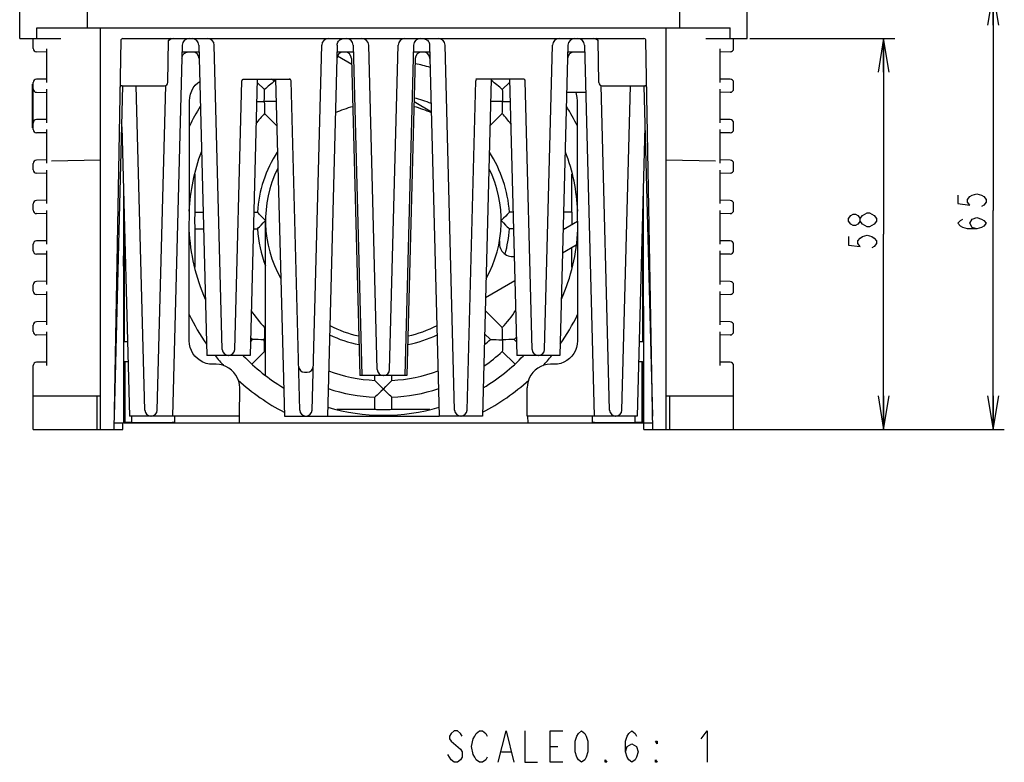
# Model space of a CAD drawing. Extents: x 36 to 410, y 13 to 287.
# Tile 1 of 16: x 58 to 146, y 13 to 79. Entities that reach past the tile are written whole.
import ezdxf

# ---------------------------------------------------------------- set-up
doc = ezdxf.new("R2010")
doc.units = 0
doc.header["$LTSCALE"] = 23.1
doc.layers.get('0').update_dxf_attribs({"linetype": 'CONTINUOUS'})
doc.layers.add('ALL_DIM', color=7, linetype='CONTINUOUS')
doc.layers.add('ALL_NOTE', color=7, linetype='CONTINUOUS')
doc.dimstyles.get("Standard").update_dxf_attribs({"dimtxt": 2.5, "dimasz": 2.5, "dimexe": 1.25, "dimexo": 0.625, "dimtad": 1, "dimcen": 2.5, "dimazin": 3, "dimtfac": 1, "dimtmove": 0, "dimatfit": 3})

# ---------------------------------------------------------------- blocks, each defined once
blk = doc.blocks.new('_OPEN')
at = {"color": 0, "linetype": 'BYBLOCK'}
for p, q in [((0, 0), (-1, 0.167)), ((-1, -0.167), (0, 0)), ((-1, 0), (0, 0))]:
    blk.add_line(p, q, dxfattribs=at)
blk = doc.blocks.new('*D10')
at = {"layer": 'ALL_DIM', "color": 2, "linetype": 'CONTINUOUS'}
for p, q in [((103.461, 81.135), (145.927, 81.135)), ((144.927, 81.135), (144.927, 61.635)), ((144.927, 42.135), (144.927, 61.635)), ((120.864, 42.135), (145.927, 42.135))]:
    blk.add_line(p, q, dxfattribs=at)
at = {"layer": 'ALL_DIM', "color": 2, "linetype": 'CONTINUOUS', "xscale": 3, "yscale": 3, "zscale": 3}
for p, rotation in [((144.927, 81.135), 90), ((144.927, 42.135), 270)]:
    blk.add_blockref('_OPEN', p, dxfattribs=dict(at, rotation=rotation))
blk = doc.blocks.new('*D11')
at = {"layer": 'ALL_DIM', "color": 2, "linetype": 'CONTINUOUS'}
for p, q in [((123.264, 76.935), (136.179, 76.935)), ((135.179, 76.935), (135.179, 59.535)), ((135.179, 42.135), (135.179, 59.535)), ((120.864, 42.135), (136.179, 42.135))]:
    blk.add_line(p, q, dxfattribs=at)
at = {"layer": 'ALL_DIM', "color": 2, "linetype": 'CONTINUOUS', "xscale": 3, "yscale": 3, "zscale": 3}
for p, rotation in [((135.179, 76.935), 90), ((135.179, 42.135), 270)]:
    blk.add_blockref('_OPEN', p, dxfattribs=dict(at, rotation=rotation))

msp = doc.modelspace()

# ---------------------------------------------------------------- linework, layer by layer
at = {"color": 7, "linetype": 'CONTINUOUS'}
for p, q in [((58.214, 76.935), (58.214, 90.107)), ((123.014, 76.935), (123.014, 90.107)), ((64.214, 79.335), (64.214, 77.895)), ((117.014, 77.895), (117.014, 79.335)), ((59.735, 76.935), (59.735, 77.895)), ((59.735, 77.895), (121.493, 77.895)), ((65.414, 42.135), (65.414, 77.895)), ((115.814, 42.135), (115.814, 77.895)), ((121.493, 76.935), (121.493, 77.895)), ((58.214, 76.935), (61.88, 76.935)), ((59.414, 76.051), (59.414, 76.935)), ((67.222, 76.758), (66.614, 42.135)), ((67.402, 76.935), (113.826, 76.935)), ((71.419, 73.03), (71.484, 76.758)), ((72.698, 76.351), (71.834, 43.335)), ((74.171, 76.351), (74.894, 48.735)), ((76.26, 49.261), (75.551, 76.351)), ((84.268, 43.861), (85.118, 76.351)), ((86.498, 76.348), (85.634, 43.335)), ((87.924, 76.351), (88.694, 46.935)), ((90.06, 47.461), (89.304, 76.351)), ((91.168, 47.461), (91.924, 76.351)), ((93.304, 76.351), (92.534, 46.935)), ((94.729, 76.348), (95.594, 43.335)), ((96.96, 43.861), (96.109, 76.351)), ((104.968, 49.261), (105.677, 76.351)), ((107.057, 76.351), (106.334, 48.735)), ((108.529, 76.351), (109.394, 43.335)), ((109.809, 73.03), (109.744, 76.758)), ((114.614, 42.135), (114.006, 76.758)), ((119.347, 76.935), (123.014, 76.935)), ((121.814, 76.051), (121.814, 76.935)), ((60.614, 75.735), (59.709, 75.751)), ((60.614, 76.031), (60.614, 73.039)), ((74.187, 75.735), (72.682, 75.735)), ((87.94, 75.735), (86.482, 75.735)), ((94.745, 75.735), (93.288, 75.735)), ((108.545, 75.735), (107.041, 75.735)), ((120.614, 73.039), (120.614, 76.031)), ((121.519, 75.751), (120.614, 75.735)), ((86.535, 75.404), (87.788, 74.655)), ((87.775, 75.151), (88.514, 46.935)), ((93.453, 75.151), (92.714, 46.935)), ((59.354, 68.985), (59.354, 72.885)), ((59.354, 72.885), (59.414, 72.885)), ((59.414, 68.851), (59.414, 73.019)), ((60.614, 73.335), (59.709, 73.319)), ((77.368, 49.261), (77.993, 73.16)), ((78.111, 73.335), (82.374, 73.335)), ((79.378, 73.335), (78.734, 48.735)), ((79.37, 73.039), (80.02, 72.39)), ((81.014, 73.111), (80.64, 73.335)), ((81.008, 73.335), (81.794, 43.335)), ((83.16, 43.861), (82.393, 73.16)), ((98.068, 43.861), (98.835, 73.16)), ((103.112, 73.335), (98.854, 73.335)), ((100.219, 73.335), (99.434, 43.335)), ((101.857, 73.039), (101.208, 72.39)), ((101.85, 73.335), (102.494, 48.735)), ((103.86, 49.261), (103.234, 73.16)), ((121.519, 73.319), (120.614, 73.335)), ((121.814, 72.451), (121.814, 73.019)), ((59.709, 72.151), (60.614, 72.135)), ((60.614, 72.431), (60.614, 69.439)), ((66.645, 43.335), (67.415, 72.733)), ((67.328, 72.735), (71.109, 72.735)), ((69.36, 43.861), (68.604, 72.735)), ((70.468, 43.861), (71.224, 72.756)), ((80.017, 72.265), (80.02, 72.39)), ((108.64, 72.135), (106.947, 72.135)), ((110.76, 43.861), (110.003, 72.756)), ((110.119, 72.735), (113.9, 72.735)), ((111.868, 43.861), (112.624, 72.735)), ((113.813, 72.733), (114.582, 43.335)), ((120.614, 69.439), (120.614, 72.431)), ((121.519, 72.151), (120.614, 72.135)), ((73.317, 50.036), (73.347, 71.405)), ((81.061, 71.328), (80.951, 71.331)), ((93.353, 71.33), (94.885, 70.415)), ((107.881, 71.405), (107.91, 50.036)), ((80.021, 70.267), (81.117, 69.171)), ((101.207, 70.267), (100.11, 69.171)), ((101.207, 70.267), (101.21, 70.397)), ((60.614, 69.735), (59.709, 69.719)), ((121.519, 69.719), (120.614, 69.735)), ((121.814, 68.851), (121.814, 69.419)), ((59.354, 68.985), (59.414, 68.985)), ((60.614, 68.535), (59.709, 68.551)), ((60.614, 68.831), (60.614, 65.839)), ((67.32, 69.085), (67.994, 43.335)), ((113.908, 69.085), (113.234, 43.335)), ((120.614, 65.839), (120.614, 68.831)), ((121.519, 68.551), (120.614, 68.535)), ((59.414, 65.251), (59.414, 65.819)), ((60.614, 66.135), (59.709, 66.119)), ((61.036, 66.058), (65.414, 66.135)), ((115.814, 66.135), (120.192, 66.058)), ((121.519, 66.119), (120.614, 66.135)), ((121.814, 65.251), (121.814, 65.819)), ((60.614, 64.935), (59.709, 64.951)), ((60.614, 65.231), (60.614, 62.239)), ((120.614, 62.239), (120.614, 65.231)), ((121.519, 64.951), (120.614, 64.935)), ((73.814, 64.874), (73.814, 61.485)), ((107.414, 61.485), (107.414, 64.874)), ((67.464, 63.561), (67.45, 42.735)), ((113.764, 63.561), (113.778, 42.735)), ((60.614, 62.535), (59.709, 62.519)), ((121.519, 62.519), (120.614, 62.535)), ((59.414, 61.651), (59.414, 62.219)), ((60.614, 61.631), (60.614, 58.639)), ((67.514, 61.665), (67.514, 49.935)), ((73.814, 61.485), (74.56, 61.485)), ((79.068, 61.485), (79.389, 61.485)), ((79.474, 61.395), (79.389, 61.485)), ((102.16, 61.485), (101.839, 61.485)), ((107.414, 61.485), (106.668, 61.485)), ((113.714, 49.935), (113.714, 61.665)), ((120.614, 58.639), (120.614, 61.631)), ((121.814, 61.651), (121.814, 62.219)), ((60.614, 61.335), (59.709, 61.351)), ((67.514, 60.735), (67.459, 60.735)), ((80.114, 46.99), (80.114, 60.735)), ((106.627, 59.934), (107.896, 60.667)), ((113.769, 60.735), (113.714, 60.735)), ((121.519, 61.351), (120.614, 61.335)), ((73.814, 59.985), (73.814, 56.596)), ((73.814, 59.985), (74.599, 59.985)), ((79.028, 59.985), (79.389, 59.985)), ((101.754, 60.075), (101.839, 59.985)), ((102.199, 59.985), (101.839, 59.985)), ((106.715, 59.985), (106.628, 59.985)), ((60.614, 58.935), (59.709, 58.919)), ((121.519, 58.919), (120.614, 58.935)), ((59.414, 58.051), (59.414, 58.619)), ((60.614, 58.031), (60.614, 55.039)), ((107.796, 58.531), (106.572, 57.824)), ((107.414, 56.596), (107.414, 58.31)), ((120.614, 55.039), (120.614, 58.031)), ((121.814, 58.051), (121.814, 58.619)), ((60.614, 57.735), (59.709, 57.751)), ((121.519, 57.751), (120.614, 57.735)), ((60.614, 55.335), (59.709, 55.319)), ((102.32, 55.369), (99.71, 53.862)), ((121.519, 55.319), (120.614, 55.335)), ((59.414, 54.451), (59.414, 55.019)), ((60.614, 54.431), (60.614, 51.439)), ((120.614, 51.439), (120.614, 54.431)), ((121.814, 54.451), (121.814, 55.019)), ((60.614, 54.135), (59.709, 54.151)), ((67.459, 53.535), (67.514, 53.535)), ((113.714, 53.535), (113.769, 53.535)), ((121.519, 54.151), (120.614, 54.135)), ((101.207, 51.203), (99.68, 52.73)), ((59.414, 50.851), (59.414, 51.419)), ((60.614, 51.735), (59.709, 51.719)), ((80.021, 51.203), (80.018, 51.072)), ((80.021, 51.203), (80.114, 51.296)), ((121.519, 51.719), (120.614, 51.735)), ((121.814, 50.851), (121.814, 51.419)), ((60.614, 50.535), (59.709, 50.551)), ((60.614, 50.831), (60.614, 47.839)), ((78.766, 49.947), (78.959, 50.141)), ((79.084, 50.138), (78.959, 50.141)), ((80.007, 50.128), (80.114, 50.129)), ((100.146, 50.142), (99.626, 50.662)), ((100.146, 50.142), (100.276, 50.139)), ((102.462, 49.947), (102.269, 50.141)), ((120.614, 47.839), (120.614, 50.831)), ((121.519, 50.551), (120.614, 50.535)), ((67.821, 49.935), (67.459, 49.935)), ((101.211, 49.205), (101.208, 49.08)), ((113.769, 49.935), (113.407, 49.935)), ((78.734, 48.735), (74.894, 48.735)), ((78.914, 47.975), (80.02, 49.08)), ((102.314, 47.975), (101.208, 49.08)), ((106.334, 48.735), (102.494, 48.735)), ((59.414, 42.135), (59.414, 47.819)), ((60.614, 48.135), (59.709, 48.119)), ((67.514, 48.135), (67.572, 48.192)), ((67.514, 42.693), (67.514, 48.135)), ((67.572, 48.192), (67.867, 48.198)), ((67.572, 48.192), (67.572, 42.751)), ((75.717, 47.936), (75.412, 47.936)), ((105.816, 47.936), (105.51, 47.936)), ((113.361, 48.198), (113.656, 48.192)), ((113.714, 48.135), (113.656, 48.192)), ((113.656, 42.751), (113.656, 48.192)), ((113.714, 48.135), (113.714, 42.693)), ((121.519, 48.119), (120.614, 48.135)), ((121.814, 42.135), (121.814, 47.819)), ((83.598, 47.235), (83.83, 47.235)), ((88.694, 46.935), (88.514, 46.935)), ((92.534, 46.935), (88.694, 46.935)), ((89.864, 46.505), (89.864, 46.935)), ((89.864, 46.505), (89.954, 46.41)), ((91.364, 46.505), (91.364, 46.935)), ((92.714, 46.935), (92.534, 46.935)), ((77.808, 43.335), (77.812, 45.836)), ((103.42, 43.335), (103.416, 45.836)), ((59.414, 45.135), (65.414, 45.135)), ((65.114, 42.135), (65.114, 45.135)), ((89.954, 45.089), (89.864, 45.003)), ((89.864, 43.935), (89.864, 45.003)), ((91.364, 43.935), (91.364, 45.003)), ((115.814, 45.135), (121.814, 45.135)), ((116.114, 45.135), (116.114, 42.135)), ((86.475, 43.935), (89.864, 43.935)), ((91.364, 43.935), (94.753, 43.935)), ((66.645, 43.335), (66.635, 43.335)), ((77.808, 43.335), (67.994, 43.335)), ((68.182, 43.335), (68.182, 42.761)), ((72.003, 43.335), (72.014, 42.735)), ((77.762, 43.335), (77.761, 42.735)), ((81.794, 43.335), (95.594, 43.335)), ((99.434, 43.335), (95.594, 43.335)), ((109.394, 43.335), (103.42, 43.335)), ((103.466, 43.335), (103.467, 42.735)), ((109.224, 43.335), (109.214, 42.735)), ((113.234, 43.335), (109.394, 43.335)), ((113.046, 42.761), (113.046, 43.335)), ((114.593, 43.335), (114.582, 43.335)), ((59.414, 42.135), (67.41, 42.135)), ((66.624, 42.735), (67.45, 42.735)), ((67.41, 42.135), (67.41, 42.735)), ((67.514, 42.693), (67.572, 42.751)), ((113.714, 42.693), (67.514, 42.693)), ((68.182, 42.761), (67.572, 42.751)), ((68.182, 42.761), (71.798, 42.761)), ((72.013, 42.759), (71.991, 42.76)), ((72.014, 42.735), (109.214, 42.735)), ((109.43, 42.761), (113.046, 42.761)), ((113.656, 42.751), (113.046, 42.761)), ((113.656, 42.751), (113.714, 42.693)), ((113.778, 42.735), (114.603, 42.735)), ((113.818, 42.135), (113.818, 42.735)), ((113.818, 42.135), (121.814, 42.135))]:
    msp.add_line(p, q, dxfattribs=at)
for points in [[(86.498, 76.35), (86.507, 76.435), (86.531, 76.529), (86.569, 76.618), (86.621, 76.698), (86.682, 76.767), (86.748, 76.821), (86.813, 76.862), (86.871, 76.889), (86.916, 76.905), (86.943, 76.913), (86.953, 76.916), (86.955, 76.916)], [(94.276, 76.915), (94.274, 76.916), (94.274, 76.916), (94.281, 76.914), (94.299, 76.909), (94.337, 76.897), (94.395, 76.872), (94.462, 76.833), (94.531, 76.78), (94.594, 76.714), (94.648, 76.635), (94.69, 76.548), (94.718, 76.454), (94.729, 76.35)], [(72.668, 75.18), (72.674, 75.248), (72.715, 75.395), (72.785, 75.518), (72.875, 75.614), (72.97, 75.679)], [(72.97, 75.679), (73.053, 75.716), (73.107, 75.732), (73.123, 75.735)], [(73.347, 71.405), (73.368, 71.703), (73.432, 71.995), (73.537, 72.275), (73.681, 72.537), (73.86, 72.777), (74.072, 72.988), (74.255, 73.124)], [(80.007, 71.341), (80.008, 71.647), (80.011, 71.904), (80.014, 72.113), (80.017, 72.265)], [(101.208, 72.39), (101.211, 72.265), (101.214, 72.113), (101.217, 71.904), (101.219, 71.647), (101.22, 71.341)], [(107.743, 72.135), (107.795, 71.995), (107.859, 71.703), (107.881, 71.405)], [(79.326, 71.336), (79.444, 71.338), (79.702, 71.34), (80.007, 71.341)], [(80.007, 71.341), (80.008, 71.07), (80.01, 70.838), (80.013, 70.639), (80.016, 70.479), (80.019, 70.362), (80.021, 70.267)], [(80.951, 71.331), (80.794, 71.334), (80.58, 71.338), (80.318, 71.34), (80.007, 71.341)], [(101.22, 71.341), (100.909, 71.34), (100.648, 71.338), (100.434, 71.334), (100.276, 71.331), (100.167, 71.328)], [(101.21, 70.397), (101.213, 70.555), (101.217, 70.769), (101.219, 71.031), (101.22, 71.341)], [(101.22, 71.341), (101.525, 71.34), (101.782, 71.338), (101.902, 71.336)], [(73.814, 61.485), (73.81, 61.448), (73.806, 61.342), (73.803, 61.176), (73.801, 60.967), (73.801, 60.735), (73.801, 60.503), (73.803, 60.294), (73.806, 60.128), (73.81, 60.022), (73.814, 59.985)], [(101.839, 61.485), (101.754, 61.395), (101.651, 61.285), (101.507, 61.135), (101.328, 60.951), (101.114, 60.735)], [(107.425, 60.395), (107.426, 60.503), (107.427, 60.735), (107.426, 60.967), (107.424, 61.176), (107.422, 61.342), (107.418, 61.448), (107.414, 61.485)], [(79.389, 59.985), (79.473, 60.075), (79.577, 60.184), (79.721, 60.334), (79.9, 60.518), (80.114, 60.735)], [(80.114, 60.735), (79.9, 60.951), (79.722, 61.135), (79.578, 61.285), (79.474, 61.395)], [(101.114, 60.735), (101.328, 60.519), (101.506, 60.335), (101.65, 60.185), (101.754, 60.075)], [(67.488, 56.445), (67.483, 56.479), (67.478, 56.577), (67.474, 56.729), (67.471, 56.922), (67.47, 57.135), (67.471, 57.348), (67.474, 57.54), (67.478, 57.693), (67.483, 57.791), (67.488, 57.825)], [(67.488, 57.825), (67.494, 57.791), (67.499, 57.693), (67.503, 57.54), (67.505, 57.348), (67.506, 57.135), (67.505, 56.922), (67.503, 56.729), (67.499, 56.577), (67.494, 56.479), (67.488, 56.445)], [(113.74, 57.825), (113.734, 57.791), (113.729, 57.693), (113.725, 57.54), (113.722, 57.348), (113.722, 57.135), (113.722, 56.922), (113.725, 56.729), (113.729, 56.577), (113.734, 56.479), (113.74, 56.445)], [(113.74, 56.445), (113.745, 56.479), (113.75, 56.577), (113.754, 56.729), (113.757, 56.922), (113.758, 57.135), (113.757, 57.348), (113.754, 57.54), (113.75, 57.693), (113.745, 57.791), (113.74, 57.825)], [(80.018, 51.072), (80.015, 50.915), (80.011, 50.701), (80.008, 50.439), (80.007, 50.128)], [(101.22, 50.128), (101.219, 50.44), (101.217, 50.701), (101.213, 50.915), (101.21, 51.072), (101.207, 51.17), (101.207, 51.203)], [(75.412, 47.936), (75.113, 47.957), (74.821, 48.02), (74.54, 48.125), (74.278, 48.269), (74.039, 48.448), (73.827, 48.66), (73.648, 48.9), (73.505, 49.163), (73.401, 49.444), (73.338, 49.737), (73.317, 50.036)], [(80.007, 50.128), (79.702, 50.129), (79.445, 50.132), (79.236, 50.135), (79.084, 50.138)], [(80.02, 49.08), (80.017, 49.205), (80.014, 49.356), (80.011, 49.565), (80.008, 49.823), (80.007, 50.128)], [(100.276, 50.139), (100.434, 50.136), (100.648, 50.132), (100.91, 50.129), (101.22, 50.128)], [(101.22, 50.128), (101.219, 49.823), (101.217, 49.567), (101.214, 49.357), (101.211, 49.205)], [(102.269, 50.141), (102.144, 50.138), (101.992, 50.135), (101.783, 50.132), (101.526, 50.129), (101.22, 50.128)], [(107.91, 50.036), (107.889, 49.737), (107.826, 49.444), (107.722, 49.163), (107.58, 48.9), (107.4, 48.66), (107.189, 48.448), (106.95, 48.268), (106.687, 48.125), (106.407, 48.02), (106.115, 47.957), (105.816, 47.936)], [(77.812, 45.836), (77.791, 46.134), (77.728, 46.427), (77.624, 46.708), (77.481, 46.971), (77.302, 47.211), (77.09, 47.423), (76.851, 47.603), (76.589, 47.746), (76.308, 47.851), (76.016, 47.914), (75.717, 47.936)], [(105.51, 47.936), (105.212, 47.914), (104.92, 47.851), (104.639, 47.746), (104.377, 47.603), (104.137, 47.423), (103.926, 47.211), (103.747, 46.971), (103.604, 46.708), (103.5, 46.427), (103.437, 46.134), (103.416, 45.836)], [(90.614, 45.735), (90.833, 45.956), (91.016, 46.142), (91.165, 46.296), (91.274, 46.41), (91.364, 46.505)], [(89.954, 46.41), (90.063, 46.296), (90.212, 46.142), (90.395, 45.955), (90.614, 45.735)], [(90.614, 45.735), (90.398, 45.52), (90.214, 45.341), (90.064, 45.195), (89.954, 45.089)], [(91.364, 45.003), (91.274, 45.089), (91.164, 45.194), (91.014, 45.34), (90.83, 45.52), (90.614, 45.735)], [(89.864, 43.935), (89.901, 43.931), (90.007, 43.927), (90.173, 43.924), (90.382, 43.922), (90.614, 43.922), (90.846, 43.922), (91.055, 43.924), (91.221, 43.927), (91.327, 43.931), (91.364, 43.935)], [(71.991, 42.76), (71.9, 42.761), (71.798, 42.761)], [(109.43, 42.761), (109.328, 42.761), (109.237, 42.76), (109.214, 42.759)]]:
    msp.add_lwpolyline(points, dxfattribs=at)
for centre, radius, start, end in [((67.402, 76.755), 0.18, 90, 178.99369), ((71.918, 76.335), 0.6, 90, 136.66738), ((71.664, 76.755), 0.18, 90.0001, 179), ((73.298, 76.335), 0.6, 90, 178.5), ((73.571, 76.335), 0.6, 1.5, 90), ((74.951, 76.335), 0.6, 1.5, 90), ((85.718, 76.335), 0.6, 90, 178.5), ((87.324, 76.335), 0.6, 1.5, 90), ((88.704, 76.335), 0.6, 1.5, 90), ((92.524, 76.335), 0.6, 90, 178.5), ((93.904, 76.335), 0.6, 90, 178.5), ((95.51, 76.335), 0.6, 1.5, 90), ((106.277, 76.335), 0.6, 90, 178.5), ((107.657, 76.335), 0.6, 90, 178.5), ((107.93, 76.335), 0.6, 1.5, 90), ((109.31, 76.335), 0.6, 43.33262, 90), ((109.564, 76.755), 0.18, 1, 89.9999), ((113.826, 76.755), 0.18, 1.00631, 90), ((59.714, 76.051), 0.3, 179.99999, 268.99936), ((73.602, 75.135), 0.6, 1.5, 90), ((87.067, 75.135), 0.6, 90, 178.5), ((87.175, 75.135), 0.6, 1.5, 90), ((94.053, 75.135), 0.6, 90, 178.5), ((94.161, 75.135), 0.6, 1.5, 90), ((107.625, 75.135), 0.6, 90, 178.5), ((121.514, 76.051), 0.3, 271.00064, 0.00001), ((90.614, 60.735), 14.25, 101.46495, 101.55655), ((90.614, 60.735), 14.25, 72.96008, 78.53112), ((59.714, 73.019), 0.3, 91.00057, 180.00001), ((71.119, 73.035), 0.3, 270, 359), ((78.173, 73.155), 0.18, 112.12499, 178.5), ((90.614, 60.735), 15.75, 127.88988, 132.2706), ((82.213, 73.155), 0.18, 1.5, 90), ((99.015, 73.155), 0.18, 90, 178.5), ((90.614, 60.735), 15.75, 47.7294, 52.3094), ((103.054, 73.155), 0.18, 1.5, 67.875), ((110.109, 73.035), 0.3, 181, 270), ((121.514, 73.019), 0.3, 359.99999, 88.99943), ((59.714, 72.451), 0.3, 179.99999, 268.99936), ((67.328, 72.555), 0.18, 90, 178.99369), ((113.9, 72.555), 0.18, 1.00631, 90), ((121.514, 72.451), 0.3, 271.00064, 0.00001), ((90.614, 60.735), 11.25, 67.73547, 75.83066), ((90.614, 60.735), 19.216, 148.10261, 154.05441), ((90.614, 60.735), 14.25, 138.01696, 142.88202), ((90.614, 60.735), 10.5, 105.10519, 114.11604), ((90.614, 60.735), 10.5, 65.88396, 74.89481), ((90.614, 60.735), 14.25, 37.03889, 41.98304), ((90.614, 60.735), 19.216, 25.94559, 31.89739), ((59.714, 69.419), 0.3, 91.00611, 180.00001), ((121.514, 69.419), 0.3, 359.99999, 88.99943), ((59.714, 68.851), 0.3, 179.99999, 268.99936), ((121.514, 68.851), 0.3, 271.00064, 0.00001), ((90.614, 60.735), 17.34, 159.4322, 177.24864), ((90.614, 60.735), 11.25, 147.15166, 176.17745), ((90.614, 60.735), 11.25, 3.82255, 32.804), ((90.614, 60.735), 17.34, 2.75136, 20.5678), ((59.714, 65.819), 0.3, 91.00057, 180.00001), ((121.514, 65.819), 0.3, 359.99999, 88.99943), ((59.714, 65.251), 0.3, 179.99999, 268.99936), ((90.614, 60.735), 10.5, 153.91251, 209.38766), ((90.614, 60.735), 10.5, 330.61234, 26.08749), ((121.514, 65.251), 0.3, 271.00064, 0.00001), ((59.714, 62.219), 0.3, 91.00057, 180.00001), ((121.514, 62.219), 0.3, 359.99999, 88.99943), ((59.714, 61.651), 0.3, 179.99999, 268.99936), ((121.514, 61.651), 0.3, 271.00064, 0.00001), ((90.614, 60.735), 17.34, 182.64776, 203.80668), ((90.614, 60.735), 11.25, 183.82255, 200.98813), ((90.614, 60.735), 11.25, 344.58251, 356.17745), ((90.614, 60.735), 17.34, 336.19332, 357.35224), ((59.714, 58.619), 0.3, 91.00057, 180.00001), ((102.141, 58.73), 1.2, 170.13166, 275.91042), ((121.514, 58.619), 0.3, 359.99999, 88.99943), ((59.714, 58.051), 0.3, 179.99999, 268.99936), ((121.514, 58.051), 0.3, 271.00064, 0.00001), ((59.714, 55.019), 0.3, 91.00057, 180.00001), ((121.514, 55.019), 0.3, 359.99999, 88.99943), ((59.714, 54.451), 0.3, 179.99999, 268.99936), ((121.514, 54.451), 0.3, 271.00064, 0.00001), ((90.614, 60.735), 14.25, 214.1536, 221.98304), ((90.614, 60.735), 14.25, 318.01696, 325.89849), ((90.614, 60.735), 19.216, 205.79727, 214.9676), ((90.614, 60.735), 19.216, 325.0324, 334.20273), ((59.714, 51.419), 0.3, 91.00057, 180.00001), ((90.614, 60.735), 10.5, 242.89916, 257.9127), ((90.614, 60.735), 10.5, 282.0873, 297.10084), ((121.514, 51.419), 0.3, 359.99999, 88.99943), ((59.714, 50.851), 0.3, 179.99999, 268.99936), ((90.614, 60.735), 15.75, 221.23908, 222.2706), ((90.614, 60.735), 11.25, 244.78727, 258.82865), ((90.614, 60.735), 11.25, 281.15347, 295.25785), ((90.614, 60.735), 14.25, 309.14618, 311.98304), ((90.614, 60.735), 15.75, 317.7294, 318.76687), ((121.514, 50.851), 0.3, 271.00064, 0.00001), ((76.8, 49.275), 0.54, 181.5, 270), ((76.828, 49.275), 0.54, 270, 358.5), ((104.4, 49.275), 0.54, 181.5, 270), ((104.428, 49.275), 0.54, 270, 358.5), ((90.614, 60.735), 19.216, 218.67864, 222.32208), ((90.614, 60.735), 17.34, 223.92435, 239.11164), ((90.614, 60.735), 15.75, 227.7294, 228.16963), ((90.614, 60.735), 17.34, 300.88836, 316.07565), ((90.614, 60.735), 15.75, 304.64843, 312.2706), ((90.614, 60.735), 19.216, 317.67791, 321.32136), ((59.714, 47.819), 0.3, 91.00057, 180.00001), ((83.598, 47.775), 0.54, 181.5, 270), ((83.83, 47.775), 0.54, 270, 358.5), ((90.6, 47.475), 0.54, 181.5, 270), ((90.628, 47.475), 0.54, 270, 358.5), ((121.514, 47.819), 0.3, 359.99999, 88.99943), ((90.614, 60.735), 19.216, 227.66325, 242.61629), ((90.614, 60.735), 14.25, 249.9711, 266.98304), ((90.614, 60.735), 14.25, 273.01696, 290.00772), ((90.614, 60.735), 19.216, 297.38371, 312.33676), ((90.614, 60.735), 15.75, 251.78979, 267.2706), ((90.614, 60.735), 15.75, 272.7294, 288.22294), ((69.9, 43.875), 0.54, 181.5, 270), ((69.928, 43.875), 0.54, 270, 358.5), ((83.7, 43.875), 0.54, 181.5, 270), ((83.728, 43.875), 0.54, 270, 358.5), ((90.614, 60.735), 17.34, 253.37493, 286.62507), ((97.5, 43.875), 0.54, 181.5, 270), ((97.528, 43.875), 0.54, 270, 358.5), ((111.3, 43.875), 0.54, 181.5, 270), ((111.328, 43.875), 0.54, 270, 358.5)]:
    msp.add_arc(centre, radius, start, end, dxfattribs=at)
at = {"layer": 'ALL_DIM', "color": 2, "linetype": 'CONTINUOUS'}
msp.add_line((134.554, 60.678), (134.345, 60.428), dxfattribs=at)
for points in [[(141.802, 62.994), (141.802, 62.244), (142.844, 62.119), (142.636, 62.369), (142.636, 62.619), (142.844, 62.869), (143.052, 62.994), (143.469, 63.119), (143.886, 62.994), (144.094, 62.869), (144.302, 62.619), (144.302, 62.369), (144.094, 62.119), (143.886, 61.994)], [(133.304, 61.178), (133.72, 61.428), (133.929, 61.428), (134.137, 61.303), (134.345, 61.178), (134.554, 60.928), (134.554, 60.678)], [(133.095, 60.678), (132.887, 60.428), (132.679, 60.303), (132.47, 60.303), (132.262, 60.428), (132.054, 60.678), (132.054, 60.928), (132.262, 61.178), (132.47, 61.303), (132.679, 61.303), (132.887, 61.178), (133.095, 60.928)], [(133.304, 60.428), (133.095, 60.678), (133.095, 60.928), (133.304, 61.178)], [(143.469, 59.994), (143.052, 60.119), (142.844, 60.494), (143.052, 60.869), (143.469, 60.994), (143.886, 60.869), (144.094, 60.744), (144.302, 60.494), (144.094, 60.244), (143.886, 60.119), (143.469, 59.994), (142.636, 59.994), (142.219, 60.119), (142.011, 60.244), (141.802, 60.494), (142.011, 60.744), (142.219, 60.869)], [(134.345, 60.428), (133.929, 60.178), (133.72, 60.178), (133.304, 60.428)], [(132.054, 59.303), (132.054, 58.553), (133.095, 58.428), (132.887, 58.678), (132.887, 58.928), (133.095, 59.178), (133.304, 59.303), (133.72, 59.428), (134.137, 59.303), (134.345, 59.178), (134.554, 58.928), (134.554, 58.678), (134.345, 58.428), (134.137, 58.303)]]:
    msp.add_lwpolyline(points, dxfattribs=at)
at = {"layer": 'ALL_NOTE', "color": 2, "linetype": 'CONTINUOUS'}
for p, q in [((101.128, 13.441), (101.968, 13.441)), ((105.468, 13.908), (106.168, 13.908))]:
    msp.add_line(p, q, dxfattribs=at)
for points in [[(97.628, 14.841), (97.488, 15.074), (97.208, 15.308), (96.928, 15.308), (96.648, 15.074), (96.508, 14.841), (96.508, 14.608), (96.648, 14.374)], [(99.868, 12.974), (99.728, 12.741), (99.448, 12.508), (99.168, 12.508), (98.888, 12.741), (98.748, 12.974), (98.608, 13.208), (98.468, 13.908), (98.608, 14.608), (98.748, 14.841), (98.888, 15.074), (99.168, 15.308), (99.448, 15.308), (99.728, 15.074), (99.868, 14.841)], [(100.848, 12.508), (101.548, 15.308), (102.248, 12.508)], [(103.228, 15.308), (103.228, 12.508), (104.348, 12.508)], [(106.588, 12.508), (105.468, 12.508), (105.468, 15.308), (106.588, 15.308)], [(108.268, 12.508), (107.988, 12.741), (107.848, 12.974), (107.708, 13.441), (107.708, 14.374), (107.848, 14.841), (107.988, 15.074), (108.268, 15.308), (108.548, 15.074), (108.688, 14.841), (108.828, 14.374), (108.828, 13.441), (108.688, 12.974), (108.548, 12.741), (108.268, 12.508)], [(112.188, 13.441), (112.328, 13.908), (112.748, 14.141), (113.168, 13.908), (113.308, 13.441), (113.168, 12.974), (113.028, 12.741), (112.748, 12.508), (112.468, 12.741), (112.328, 12.974), (112.188, 13.441), (112.188, 14.374), (112.328, 14.841), (112.468, 15.074), (112.748, 15.308), (113.028, 15.074), (113.168, 14.841)], [(118.908, 14.608), (119.468, 15.308), (119.468, 12.508)], [(96.648, 14.374), (97.488, 13.674), (97.628, 13.441), (97.628, 12.974), (97.488, 12.741), (97.208, 12.508), (96.928, 12.508), (96.648, 12.741), (96.508, 12.974), (96.368, 13.208)], [(114.988, 14.374), (114.988, 14.141), (114.848, 14.374), (114.988, 14.374)], [(110.508, 12.508), (110.368, 12.508), (110.368, 12.741), (110.508, 12.508)], [(114.988, 12.508), (114.848, 12.508), (114.848, 12.741), (114.988, 12.508)]]:
    msp.add_lwpolyline(points, dxfattribs=at)

# ---------------------------------------------------------------- dimensions: what is measured, and where the dimension line sits
at = {"layer": 'ALL_DIM', "color": 2, "linetype": 'CONTINUOUS'}
for base, p1, picture, middle in [((144.927, 42.135), (103.461, 81.135), '*D10', (144.302, 59.494)), ((135.179, 42.135), (123.264, 76.935), '*D11', (134.554, 57.803))]:
    dim = msp.add_linear_dim(base=base, p1=p1, p2=(120.864, 42.135), angle=270, dimstyle='Standard', dxfattribs=at)
    dim.commit()
    dim.dimension.update_dxf_attribs({"geometry": picture, "text_midpoint": middle, "dimtype": 128})

doc.saveas('drawing.dxf')
